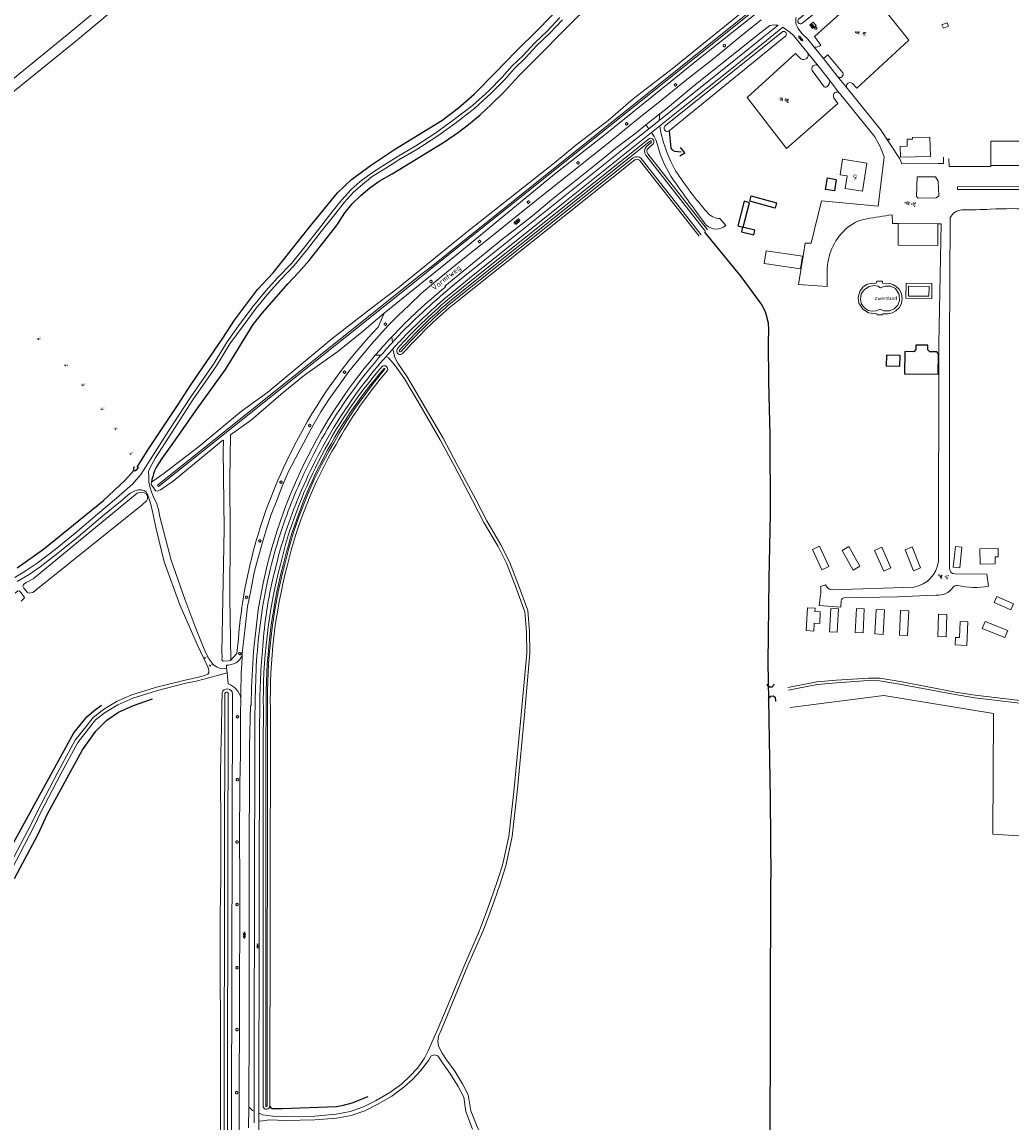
# Model space of a CAD drawing. Extents: x 168769 to 512904, y 516715 to 1559940.
# Tile 199 of 256: x 169646 to 170117, y 520884 to 521408. Entities that reach past the tile are written whole.
import ezdxf
from ezdxf.enums import TextEntityAlignment as Align

# ---------------------------------------------------------------- set-up
doc = ezdxf.new("R2010")
doc.units = 0
doc.header["$MEASUREMENT"] = 0
doc.layers.get('0').update_dxf_attribs({"linetype": 'CONTINUOUS'})
for name, color, linetype, lineweight in [('B01_HOOFDGEBOUW', 10, 'CONTINUOUS', 0), ('B02_bijgebouw', 12, 'CONTINUOUS', 0), ('B04_KUNSTWERK', 32, 'CONTINUOUS', 0), ('H01_HOOGTEPUNT', 7, 'CONTINUOUS', 18), ('H01_SYMBOOL', 7, 'CONTINUOUS', 18), ('Q19_overig_lijn_object', 7, 'CONTINUOUS', 0), ('Q21_LANTAARNPAAL', 7, 'CONTINUOUS', 18), ('Q28_rioolput', 7, 'CONTINUOUS', 18), ('Q92_BRANDKRAAN', 7, 'CONTINUOUS', 0), ('S01_symb_gesloten_verh', 7, 'CONTINUOUS', 0), ('T02_RASTER', 34, 'CONTINUOUS', 0), ('T09_INSTEEKSLOOT', 72, 'CONTINUOUS', 0), ('T51_CULTUURSCHEIDING', 3, 'CONTINUOUS', 0), ('V00_kant_verharding', 252, 'CONTINUOUS', 0), ('V06_kant_onverhard', 254, 'CONTINUOUS', 13), ('W00_KANT_WATER', 140, 'CONTINUOUS', 0), ('Z19_Overigetekst', 7, 'CONTINUOUS', 0)]:
    doc.layers.add(name, color=color, linetype=linetype, lineweight=lineweight)
for name, color, linetype in [('B14_dakrand_bijgebouw', 30, 'CONTINUOUS'), ('S13_symb_onverhard', 32, 'CONTINUOUS'), ('T07_SLOOT_GREPPEL', 140, 'CONTINUOUS'), ('Z02_Huisnummer', 253, 'CONTINUOUS'), ('Z06_STRAATNAAM', 7, 'CONTINUOUS')]:
    doc.layers.add(name, color=color, linetype=linetype)
doc.styles.add('ISOCP', font='isocp.shx', dxfattribs={"height": 1.8})
doc.styles.get("Standard").update_dxf_attribs({"font": 'ISOB.SHX'})

# ---------------------------------------------------------------- blocks, each defined once
blk = doc.blocks.new('Q21')
at = {"color": 0}
for points in [[(-1.500050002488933, 0), (-1.000033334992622, 0)], [(-1.060635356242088, 1.060735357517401), (-0.7070803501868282, 0.7071803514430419)], [(0, 1.500050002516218), (0, 1.000033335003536)], [(1.060735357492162, 1.060735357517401), (0.7071303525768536, 0.7071303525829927)], [(1.500049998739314, 0), (1.000033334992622, 0)], [(-1.060635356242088, -1.060635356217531), (-0.7071303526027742, -0.7071303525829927)], [(0, -1.500050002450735), (0, -1.000033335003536)], [(1.060735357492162, -1.060635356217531), (0.7071803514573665, -0.7070803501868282)]]:
    blk.add_lwpolyline(points, dxfattribs=at)
blk.add_circle((0, 0), 1.000033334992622, dxfattribs=at)
blk = doc.blocks.new('Q92')
at = {"color": 0}
blk.add_ellipse((0, 0), major_axis=(-0.9914977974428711, -3.305158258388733e-05), ratio=0.4999833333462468, start_param=1.570796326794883, end_param=7.853981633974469, dxfattribs=at)
blk = doc.blocks.new('S014')
at = {"color": 0}
for p, q in [((0, -0.7520000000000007), (4.200000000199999, 1.674000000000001)), ((0, 0.6459999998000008), (1.7760000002, 1.672000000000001)), ((5.066000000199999, -1.524000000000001), (0, 1.3979999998)), ((2.640000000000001, -1.524000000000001), (0, 0)), ((1.0840000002, -1.524000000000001), (6.1480000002, 1.3979999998)), ((6.149999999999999, -0.75), (1.9460000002, 1.672000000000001)), ((3.5060000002, -1.524000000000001), (6.149999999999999, 0)), ((6.1480000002, 0.6500000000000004), (4.3720000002, 1.674000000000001))]:
    blk.add_line(p, q, dxfattribs=at)
blk = doc.blocks.new('S012')
at = {"color": 0}
for p, q in [((1.184, 2.048), (0, 0)), ((1.1799999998, -2.048), (0, 0)), ((1.398, 0), (0.2119999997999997, -2.048)), ((1.398, 0), (0.2159999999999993, 2.048))]:
    blk.add_line(p, q, dxfattribs=at)
blk = doc.blocks.new('S016')
at = {"color": 0, "linetype": 'Continuous'}
for points in [[(0.007848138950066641, -0.3774000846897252), (2.649848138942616, 1.147599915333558)], [(2.648848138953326, -1.150400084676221), (0.007848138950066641, 0.3755999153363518)], [(1.092848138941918, -1.150400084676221), (5.074848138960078, 1.147599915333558)], [(5.074848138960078, -1.151400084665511), (1.094848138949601, 1.147599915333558)], [(6.157848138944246, -0.3794000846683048), (3.513848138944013, 1.147599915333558)], [(3.514848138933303, -1.151400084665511), (6.157848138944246, 0.3725999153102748)]]:
    blk.add_lwpolyline(points, dxfattribs=at)
blk = doc.blocks.new('S134')
at = {"color": 0}
for points in [[(1.897130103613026, 0.09489737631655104), (1.94113157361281, 0.06556306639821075)], [(2.553465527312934, 0.4429412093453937), (2.568132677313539, 0.3842725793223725)], [(6.009735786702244, 0.4176533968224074), (5.996402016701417, 0.4237869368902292), (5.918532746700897, 0.3947192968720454)], [(6.137740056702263, 0.9043362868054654), (6.095338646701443, 0.9475377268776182)], [(6.524654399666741, 0.04189051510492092), (6.508920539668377, 0.1136262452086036)], [(6.586602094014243, 1.432732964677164), (6.630603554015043, 1.403398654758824)], [(6.848163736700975, 0.875268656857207), (6.809229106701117, 0.8608681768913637)], [(7.056751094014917, 1.991418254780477), (7.101019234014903, 1.961817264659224)], [(7.242208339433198, 0.7015196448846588), (7.286476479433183, 0.6721853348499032)], [(7.262177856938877, 1.449311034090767), (7.276845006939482, 1.390642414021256)], [(7.320446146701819, -0.002093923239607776), (7.31191252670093, 0.0501744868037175)], [(7.429249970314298, 2.466335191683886), (7.473251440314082, 2.437000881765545)], [(7.894645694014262, 1.712208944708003), (7.909312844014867, 1.653273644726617)], [(7.982648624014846, 1.168190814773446), (7.953314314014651, 1.13885650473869)], [(8.023669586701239, 0.1941792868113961), (8.015402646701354, 0.2464476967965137)], [(8.085585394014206, 2.814379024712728), (8.100252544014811, 2.755710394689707)], [(8.41830876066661, 0.7844466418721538), (8.42870910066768, 0.8247146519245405)], [(8.657071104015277, 2.220759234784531), (8.609869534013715, 2.258360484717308)], [(8.713606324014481, 1.383664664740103), (8.666138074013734, 1.421532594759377)], [(8.813029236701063, 0.1899124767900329), (8.804762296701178, 0.2421808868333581)], [(8.945753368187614, 1.711226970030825), (8.898285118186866, 1.74882822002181)], [(9.199442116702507, 0.7891324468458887), (9.15197386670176, 0.8267336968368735)], [(9.26973501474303, 1.168858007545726), (9.222266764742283, 1.206459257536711)], [(9.696258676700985, 0.3203168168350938), (9.649057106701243, 0.3579180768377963)], [(0, -2.575938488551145), (0.07813594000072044, -2.546870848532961)], [(0.4776159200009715, -1.953784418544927), (0.4642821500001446, -1.947650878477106), (0.3864128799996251, -1.976718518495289)], [(0.605620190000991, -1.467101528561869), (0.5632187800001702, -1.423900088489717)], [(0.6933167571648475, -2.864941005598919), (0.7250511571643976, -2.830806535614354)], [(0.9925345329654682, -2.329547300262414), (0.976800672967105, -2.257811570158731)], [(1.05448222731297, -0.9387048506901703), (1.09848368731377, -0.9680391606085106)], [(1.316043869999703, -1.496169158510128), (1.277109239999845, -1.510569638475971)], [(1.524631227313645, -0.3800195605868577), (1.56889936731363, -0.4096205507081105)], [(1.710088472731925, -1.669918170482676), (1.754356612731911, -1.699252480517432)], [(1.730057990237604, -0.9221267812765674), (1.744725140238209, -0.9807954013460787)], [(1.788326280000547, -2.373531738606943), (1.779792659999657, -2.321263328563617)], [(1.889929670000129, -2.917209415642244), (1.881396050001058, -2.864941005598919)], [(2.362525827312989, -0.6592288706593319), (2.377192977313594, -0.7181641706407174)], [(2.450528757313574, -1.203247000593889), (2.421194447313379, -1.232581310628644)], [(2.491549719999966, -2.177258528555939), (2.483282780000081, -2.124990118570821)], [(2.577419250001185, -2.733277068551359), (2.529951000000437, -2.695409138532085)], [(2.886188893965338, -1.586991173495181), (2.896589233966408, -1.546723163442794)], [(2.979116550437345, -2.897001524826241), (3.016717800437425, -2.84979995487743)], [(3.124951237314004, -0.1506785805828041), (3.077749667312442, -0.113077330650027)], [(3.181486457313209, -0.9877731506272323), (3.134018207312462, -0.9499052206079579)], [(3.28090936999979, -2.181525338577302), (3.272642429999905, -2.129256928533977)], [(3.413633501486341, -0.6602108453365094), (3.366165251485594, -0.6226095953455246)], [(3.667322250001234, -1.582305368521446), (3.619854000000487, -1.544704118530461)], [(3.737615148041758, -1.202579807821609), (3.690146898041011, -1.164978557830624)], [(3.772925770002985, -2.874348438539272), (3.810793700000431, -2.826880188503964)], [(4.164138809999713, -2.051120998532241), (4.11693723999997, -2.013519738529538)], [(4.484682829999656, -2.730343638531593), (4.437214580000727, -2.692475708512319)], [(5.532119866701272, -0.2045006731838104), (5.610255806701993, -0.1754330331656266)], [(6.22543662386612, -0.4935031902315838), (6.25717102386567, -0.4593687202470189)], [(7.422049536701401, -0.5457716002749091), (7.41351591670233, -0.4935031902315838)], [(8.109539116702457, -0.3618392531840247), (8.06207086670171, -0.3239713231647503)], [(8.511236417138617, -0.5255637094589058), (8.548837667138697, -0.4783621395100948)], [(9.305045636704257, -0.5029106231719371), (9.342913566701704, -0.4554423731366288)], [(10.01680269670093, -0.3589058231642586), (9.969334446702, -0.3210378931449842)]]:
    blk.add_lwpolyline(points, dxfattribs=at)
blk = doc.blocks.new('Q28')
at = {"color": 0}
blk.add_lwpolyline([(1, 1), (1, -1), (-1, -1), (-1, 1)], close=True, dxfattribs=at)
blk = doc.blocks.new('HPUNT')
blk.add_circle((0, 0), 0.267)

msp = doc.modelspace()

# ---------------------------------------------------------------- linework, layer by layer
at = {"layer": 'B01_HOOFDGEBOUW'}
for points in [[(170078.388, 521343.814), (170078.32, 521348.982), (170078.19, 521348.9789999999), (170078.114, 521353.0889999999), (170069.79, 521352.935), (170069.804, 521352.162), (170067.302, 521352.1149999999), (170067.364, 521348.778), (170063.928, 521348.715), (170064.074, 521343.559), (170078.388, 521343.814)], [(170135.634, 521351.205), (170135.634, 521339.6049999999), (170107.114, 521339.6049999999), (170107.114, 521351.205), (170135.634, 521351.205)], [(170048.0359999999, 521340.754), (170045.962, 521327.309), (170037.718, 521328.582), (170038.638, 521334.5989999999), (170035.398, 521335.104), (170036.568, 521342.6149999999), (170048.0359999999, 521340.754)], [(170062.945, 521301.727), (170081.844, 521301.529), (170081.952, 521311.829), (170063.054, 521312.0269999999), (170062.945, 521301.727)], [(170025.4577805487, 521158.3138301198), (170029.9706395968, 521148.5569554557), (170026.6578402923, 521147.0246823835), (170022.1449812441, 521156.7815570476), (170025.4577805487, 521158.3138301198)], [(170041.6418587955, 521146.9101739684), (170036.3605987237, 521156.2734422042), (170039.5397549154, 521158.0666142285), (170044.8210149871, 521148.7033459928), (170041.6418587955, 521146.9101739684)], [(170056.1201124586, 521146.4613652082), (170051.8103081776, 521156.3096182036), (170055.1541336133, 521157.7729470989), (170059.4639378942, 521147.9246941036), (170056.1201124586, 521146.4613652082)], [(170070.3176162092, 521146.5989232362), (170066.2672593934, 521156.5566895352), (170069.6482684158, 521157.9319269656), (170073.6986252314, 521147.9741606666), (170070.3176162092, 521146.5989232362)], [(170089.2542356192, 521148.3444349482), (170090.2634258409, 521158.0923339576), (170093.3469449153, 521157.773100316), (170092.3377546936, 521148.0252013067), (170089.2542356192, 521148.3444349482)], [(170101.8634750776, 521156.8873542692), (170101.9922790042, 521149.7431489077), (170109.2710961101, 521149.8743797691), (170109.2107082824, 521153.2238354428), (170110.7104645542, 521153.2508747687), (170110.6396215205, 521157.1802362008), (170101.8610481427, 521157.0219660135)], [(170108.6911377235, 521131.5203358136), (170109.9598687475, 521134.3488197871), (170117.9434928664, 521130.7677241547), (170116.6747618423, 521127.9392401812), (170108.6911377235, 521131.5203358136)], [(170034.6004438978, 521128.4555099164), (170033.9823325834, 521117.3226559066), (170030.3379453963, 521117.5249972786), (170030.9560567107, 521128.6578512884), (170034.6004438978, 521128.4555099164)], [(170046.8405326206, 521128.4392714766), (170046.2608173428, 521116.9538925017), (170042.5655214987, 521117.140409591), (170043.1452367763, 521128.6257885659), (170046.8405326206, 521128.4392714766)], [(170056.4283272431, 521127.9553352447), (170055.8385299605, 521116.2702105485), (170051.9434883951, 521116.4668096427), (170052.5332856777, 521128.1519343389), (170056.4283272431, 521127.9553352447)], [(170068.0631937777, 521127.4227117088), (170067.5036518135, 521115.7360991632), (170063.6081142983, 521115.9226131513), (170064.1676562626, 521127.6092256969), (170068.0631937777, 521127.4227117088)], [(170086.1764226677, 521125.7700098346), (170085.9308325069, 521115.1728552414), (170081.9319062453, 521115.2655307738), (170082.1774964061, 521125.862685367), (170086.1764226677, 521125.7700098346)], [(170096.1804018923, 521122.2161261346), (170095.7396205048, 521111.0248030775), (170090.1939202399, 521111.2432259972), (170090.3355999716, 521114.8404369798), (170092.2341279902, 521114.7656615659), (170092.533229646, 521122.3597736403), (170096.1804018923, 521122.2161261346)], [(170104.3922768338, 521122.4750953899), (170103.0214027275, 521119.0384248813), (170113.8422706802, 521114.7220239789), (170115.2131447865, 521118.1586944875), (170104.3922768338, 521122.4750953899)]]:
    msp.add_lwpolyline(points, dxfattribs=at)
msp.add_lwpolyline([(170019.7590520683, 521128.9981516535), (170023.3999854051, 521128.808187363), (170023.3146333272, 521127.1603964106), (170025.9111524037, 521127.0259022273), (170025.6266454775, 521121.5332657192), (170023.030126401, 521121.6677599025), (170022.8335579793, 521117.8728474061), (170019.1884446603, 521118.0616565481)], close=True, dxfattribs=at)
at = {"layer": 'B02_bijgebouw'}
msp.add_lwpolyline([(169999.18, 521293.001), (170016.466, 521290.429), (170017.36, 521296.433), (170000.074, 521299.005), (169999.18, 521293.001)], dxfattribs=at)
at = {"layer": 'B04_KUNSTWERK'}
for points in [[(170023.928, 521406.216), (170022.598, 521407.938), (170020.907, 521406.647), (170022.237, 521404.925), (170023.928, 521406.216)], [(170083.880712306, 521406.573608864), (170086.383564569, 521407.617439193), (170087.053328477, 521406.011507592), (170084.550476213, 521404.967677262)], [(170021.528, 521406.549), (170022.354, 521405.508), (170022.87, 521405.945), (170022.044, 521406.986), (170021.528, 521406.549)], [(170084.550476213, 521404.967677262), (170083.880712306, 521406.573608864)]]:
    msp.add_lwpolyline(points, dxfattribs=at)
at = {"layer": 'B14_dakrand_bijgebouw'}
for points in [[(170033.5430978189, 521332.9617907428), (170032.6397257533, 521327.5010910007), (170028.442250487, 521328.1954858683), (170029.3456159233, 521333.6561456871), (170033.5430978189, 521332.9617907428)], [(169992.96257096, 521325.0840040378), (170005.1272639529, 521321.8249801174), (170004.4622488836, 521319.3444054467), (169992.2981488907, 521322.6054779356), (169992.96257096, 521325.0840040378)], [(169989.6684158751, 521322.5404562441), (169986.55549836, 521310.9230681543), (169989.1424739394, 521310.2298867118), (169992.2553615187, 521321.8472837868), (169989.6684158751, 521322.5404562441)], [(169994.7725896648, 521308.7478126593), (169988.900423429, 521310.2185779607), (169988.350924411, 521308.0246524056), (169994.2230900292, 521306.5538872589), (169994.7725896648, 521308.7478126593)], [(170063.9771741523, 521249.1614098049), (170057.484024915, 521249.3310961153), (170057.3486086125, 521244.1493094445), (170063.8417570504, 521243.979623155), (170063.9771741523, 521249.1614098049)]]:
    msp.add_lwpolyline(points, dxfattribs=at)
msp.add_lwpolyline([(170082.0818536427, 521240.2381463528), (170082.2317100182, 521249.9323729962), (170081.3512954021, 521250.8132226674), (170078.0197686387, 521250.8366727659), (170077.0897075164, 521251.7783396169), (170077.1305236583, 521254.0462597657), (170071.4029040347, 521254.0143698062), (170071.4272726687, 521251.9259101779), (170070.4325447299, 521250.8684835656), (170066.1558030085, 521250.9738076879), (170066.1008329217, 521240.4345591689)], close=True, dxfattribs=at)
at = {"layer": 'Q19_overig_lijn_object'}
for points in [[(170064.9, 521276.2), (170064.6, 521278.4), (170063.6, 521280.4999999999), (170062, 521282), (170060.5, 521283), (170059, 521283.4), (170055.6, 521283.6), (170055.6, 521284.5), (170052.8, 521284.5), (170052.6, 521283.5), (170050.2, 521283.4), (170048.3, 521283.1), (170046.1, 521281.7), (170044.7, 521279.6), (170043.9, 521276.7), (170044.3, 521273.9999999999), (170046.1, 521271.2), (170048.9, 521269.4), (170052.9, 521268.9), (170053, 521268.4), (170055.6, 521268.4), (170055.7, 521268.9999999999), (170058.2, 521268.9999999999), (170060.1, 521269.4), (170061.9, 521270.4), (170063.6, 521271.9999999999), (170064.6, 521273.9999999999), (170064.9, 521276.2)], [(170063.7, 521275.2999999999), (170062.8, 521273.0999999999), (170061.1, 521271.4), (170058.9, 521270.2999999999), (170056.2, 521270.4), (170054.5, 521271.2), (170052.6, 521270.2999999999), (170050.7, 521270.2), (170048.7, 521270.5999999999), (170046.9, 521271.7999999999), (170045.5, 521273.5999999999), (170045.1, 521275.7), (170045.4, 521278.4), (170047, 521280.6), (170049.2, 521282), (170051.5, 521282.4), (170053.4, 521282.1), (170054.6, 521281.4), (170056.7, 521282.2), (170059.3, 521282.1), (170061.7, 521280.9999999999), (170063.5, 521278.2), (170063.7, 521275.2999999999)], [(170079, 521283.4), (170079, 521276.2999999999), (170066.7, 521276.4), (170066.8, 521283.5), (170079, 521283.4)], [(170077.7, 521282), (170077.6, 521277.4), (170067.9, 521277.4), (170067.9, 521282.1), (170077.7, 521282)]]:
    msp.add_lwpolyline(points, dxfattribs=at)
at = {"layer": 'T02_RASTER'}
msp.add_lwpolyline([(170011.6, 521081.5000000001), (170056.2, 521087.1), (170108.4, 521078.6), (170108.1, 521021.1), (170140.1, 521019)], dxfattribs=at)
at = {"layer": 'T07_SLOOT_GREPPEL'}
for points in [[(169700.5, 521196), (169705.7, 521204.4000000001), (169720.1, 521225.8), (169725.7, 521234.6), (169741.3, 521257.3), (169746.8, 521265.9), (169757.9, 521280.5), (169765.3, 521288.5), (169782.4, 521310), (169795.9, 521326.5), (169802.6, 521333), (169812.2, 521339.9), (169823.5, 521347.5), (169845.7, 521361), (169853.6, 521367.1), (169861, 521373.6), (169871.1, 521383.7), (169881.1, 521394), (169891.5, 521404.4), (169912.8, 521426.5)], [(169711.6, 521199), (169718.8, 521208.9), (169728.6, 521222.9999999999), (169742.6, 521242.5), (169755.7, 521263.9), (169760.2, 521269.5), (169772.3, 521283.3), (169777.4, 521288.7), (169782.5, 521294.4), (169795.7, 521311.4), (169799.5, 521317), (169803, 521321.3), (169807.2, 521325.4000000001), (169811.3, 521329.0000000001), (169815.8, 521332.2000000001), (169822, 521335.7), (169846.9, 521350.9), (169853.5, 521355.5000000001), (169858.4, 521359.2), (169863.7, 521363.5), (169869.2, 521368.6), (169875.5, 521374.9), (169882.5, 521382.4), (169892.7, 521392.6), (169903.4, 521403.6), (169918.3, 521418.3)], [(169953.916, 521356.062), (169954.7, 521347.9), (169955.4, 521347), (169956.5, 521346.5), (169959.6, 521346.1)], [(169959, 521344.2), (169961.4, 521345.7), (169959.3, 521348.2)], [(169970.8116525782, 521307.8613231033), (169988, 521286.7), (169995.6, 521276.5), (169998, 521273), (169999.5, 521270.4), (170000, 521268.9)], [(170000, 521268.9), (170001.1, 521264.5999999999), (170001.2, 521261.2), (170001.1, 521255.8), (170001.3, 521236.4), (170001.9, 521211.1), (170002.1, 521173.9), (170001.4, 521142.6), (170000.9, 521102.9), (170001.3015143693, 521085.2000344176)], [(169643.4, 521148), (169655.9, 521156.9), (169684.4, 521180), (169694.8, 521189.7999999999), (169699, 521194.3)], [(169699, 521196.3), (169698.7, 521195.2), (169698.9, 521194.4000000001), (169699.7, 521194.3), (169700.4, 521194.7999999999), (169701.3, 521196)], [(170003.8, 521092.6), (170003.4, 521091.7000000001), (170002.8, 521091.2), (170001.8, 521091.1), (170000.7, 521091.9), (170000.7, 521092.6)], [(169632.5, 521000), (169639.7, 521013.5), (169670.3, 521069.4), (169676.7, 521077.1), (169680.7, 521080.5), (169683.6, 521082.5)], [(169642.1, 521000), (169653.4, 521021.2), (169657.6, 521030.5000000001), (169674.4, 521061.3), (169680.8, 521070.2000000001), (169686.1, 521075.4), (169691.6, 521079.2), (169698.8, 521082.4), (169707.8, 521085.6)], [(170001.3015143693, 521085.2000344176), (170001.7, 521086.4), (170002.3, 521086.9), (170003.5, 521086.9999999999), (170004.4, 521086.4), (170004.6, 521084.3)], [(170001.3015143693, 521085.2000344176), (170002.1, 521038), (170002.3, 521000.0000000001)], [(170002.1, 520867.7), (170002.3, 521000.0000000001)], [(169764.6, 520890.4), (169769.6, 520890.4), (169795.5, 520891.5), (169798.8, 520892.1), (169803, 520893.0999999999), (169810.6, 520896.2)], [(169764.6, 520890.4), (169763.7367089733, 520891.5446417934)]]:
    msp.add_lwpolyline(points, dxfattribs=at)
msp.add_lwpolyline([(169711.6, 521199, 0.1218683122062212), (169707.3, 521188.7)], format="xyb", dxfattribs=at)
at = {"layer": 'T09_INSTEEKSLOOT'}
for points in [[(169921.1673700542, 521608.245616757), (169920.9, 521607.8), (169910.9, 521599.8), (169894.1, 521585.8), (169887.2, 521580.3), (169826.8, 521531.4), (169783.2, 521495.8), (169730.4, 521453.9), (169687.3, 521418.7), (169668.1, 521402.6), (169625.5, 521368), (169595.5, 521344.8), (169565.7, 521319.7), (169540.8, 521299.9), (169516.3, 521279.6), (169484.1, 521253.8), (169462.5, 521236.3), (169445.6, 521223), (169427.6, 521208.3), (169388.5, 521176.9), (169357.1, 521151), (169347.593, 521143.61)], [(169342.528, 521134.2600000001), (169360.2, 521147.2), (169391.5, 521173.0000000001), (169448.7, 521219.1), (169465.6, 521232.5), (169487.1, 521250), (169519.5, 521275.7), (169543.9, 521295.9999999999), (169568.8, 521315.9), (169598.6, 521340.9), (169628.6, 521364.3), (169671.3, 521398.7999999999), (169690.4, 521414.7), (169733.7, 521449.9000000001), (169786.4, 521491.8), (169861, 521552.6), (169890.4, 521576.2999999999)], [(169709.2, 521184.6), (169708.3, 521186.2000000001), (169707.4, 521187.4), (169707.1, 521188.2), (169707.3, 521188.7), (169713.4, 521193.0000000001), (169729.6, 521205.5), (169750.2, 521222.6), (169762.7, 521231.7), (169793.3, 521257), (169811.7, 521271.4), (169824.9, 521281.3), (169857.8, 521308.1), (169899.3, 521340.7999999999), (169909.5, 521349.3), (169924.9, 521361.1), (169936.8, 521371.3), (169955.4, 521385.7), (169989.5, 521413.2), (170000, 521421.9)], [(169709.2, 521184.6), (169710, 521184.5), (169711.7, 521185.1), (169717.7, 521189.3), (169741.3, 521208.8), (169741.6, 521208.5), (169741.7, 521207.7), (169741.5, 521204.1), (169741.9, 521166.5000000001), (169740.9, 521107.6), (169741, 521105.4), (169740.9, 521104.1), (169741.4, 521103.6), (169744, 521103.7), (169745, 521103.9), (169745.1, 521104.3), (169744.7, 521133.4999999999), (169744.8, 521163.7), (169744.6, 521190.4), (169744.9, 521211.3), (169755, 521218.5), (169770, 521231.5), (169780.2, 521239.8), (169796.1, 521251.0000000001), (169807.6, 521260.2), (169818.2, 521269.3), (169853.2, 521297.6), (169899.3, 521335.4000000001), (169922.7, 521353.8), (169968.7, 521390.9), (170000, 521415.7)], [(169705.5, 521180.8), (169704.9, 521179.9), (169702.9, 521178.0000000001), (169650.8, 521136.3), (169649.1, 521135.9), (169648.3, 521136.2), (169646.5, 521138.3), (169646, 521139.2), (169646.4, 521140.1), (169647.6, 521141), (169651, 521142.8), (169700.5, 521183.5), (169701.5, 521183.9), (169702.7, 521184), (169703.9, 521183.7), (169704.9, 521183.0000000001), (169705.4, 521181.9), (169705.5, 521180.8)], [(169642.4, 521135.9), (169643.6, 521137), (169644.4, 521136.9), (169645.3, 521136), (169646.8, 521133.8), (169646.6, 521133.3), (169645.3, 521132.1)], [(169741.006, 521088.371), (169740.8, 521082.6)], [(169745.957, 521087.976), (169745.501, 520887.622)], [(169740.3, 521000), (169740.4, 521024.9), (169740.2, 521048.5), (169740.3, 521060), (169740.7, 521071.5), (169740.8, 521082.6)], [(169740, 520715.441), (169739.5, 520752.3), (169740, 520829.3), (169740.2, 520901.8), (169740, 520982.9), (169740.3, 521000)], [(169745.501, 520887.622), (169745.361, 520715.812)]]:
    msp.add_lwpolyline(points, dxfattribs=at)
for points in [[(170059.455, 521444.766), (170042.605, 521431.014), (170015.599, 521409.236, 0.8974200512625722), (170017.1683360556, 521407.2899310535), (170044.1743360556, 521429.0679310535), (170061.0357272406, 521442.8291723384)], [(169968.269, 521305.862), (169939.742408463, 521342.1509165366, 0.3078835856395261), (169937.5392698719, 521342.2654125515), (169850.7474714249, 521273.1279637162, 0.03577152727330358), (169827.1290147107, 521250.1894725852, -1.029321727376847), (169824.592, 521252.453, -0.03577152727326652), (169848.559, 521275.73), (169860.7054416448, 521285.5719985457), (169944.535, 521352.496, -0.6408048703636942), (169946.516, 521350), (169943.9095940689, 521347.7255608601, 0.3549888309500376), (169943.715438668, 521345.1771152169), (169972.2, 521308.953)], [(169819.7194984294, 521241.9381038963, 0.04861136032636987), (169795.2737275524, 521206.7646606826, 0.07602492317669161), (169771.9731396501, 521148.7883939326, 0.06965464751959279), (169763.9865473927, 521080.7387880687), (169763.7367089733, 520891.5446417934, -0.80377902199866), (169760.523, 520891.226), (169760.472, 521063.626), (169760.637, 521080.681, -0.06711722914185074), (169768.728, 521149.62, -0.06012282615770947), (169786.913, 521198.601, -0.06399035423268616), (169817.401, 521244.046, -0.7180681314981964), (169819.7194817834, 521241.9380843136)], [(169745.957, 521087.976, 0.8658692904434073), (169741.006, 521088.371)]]:
    msp.add_lwpolyline(points, format="xyb", dxfattribs=at)
msp.add_lwpolyline([(170009.512, 521401.344), (169953.916, 521356.062, -1.011692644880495), (169952.22, 521358.667), (170008.036, 521403.402, -0.6966856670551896)], format="xyb", close=True, dxfattribs=at)
at = {"layer": 'T51_CULTUURSCHEIDING'}
msp.add_lwpolyline([(169818.2, 521269.3), (169815.274, 521262.608, 0.07388018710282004), (169775.363, 521206.067, 0.100988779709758), (169748.716, 521114.186), (169748.053, 521107.223), (169745, 521103.9)], format="xyb", dxfattribs=at)
at = {"layer": 'V00_kant_verharding'}
for points in [[(170041.185, 521378.721), (170043.316, 521376.438), (170068.077, 521399.278), (170048.572, 521423.885), (170023.118, 521401.034), (170026.184, 521396.867)], [(169642.3, 521143.4), (169647.7, 521146.7000000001), (169652.9, 521150.2), (169661.4, 521156.7), (169670.9, 521164.5), (169682.8, 521174.4999999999), (169690.7, 521181.1), (169698.25, 521187.863), (169702.336, 521192.4129999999), (169707.8, 521201.1), (169715.6, 521213.4), (169725.8, 521229), (169736.9, 521245), (169743.4, 521255.6), (169749.6, 521264.2999999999), (169756, 521272.7), (169761.8, 521279.9), (169767.4, 521286.0999999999), (169774, 521292.9999999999), (169780.3, 521300.7999999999), (169786.9, 521309.0999999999), (169793.3, 521317.3), (169798, 521323.2999999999), (169802.5, 521328.2), (169806.8, 521331.9), (169811.6, 521335.7), (169817.6, 521339.4), (169824.3, 521343.7), (169833.2, 521349), (169842.7, 521355.1), (169851.7, 521361.6), (169860.2, 521368.2), (169868, 521375.2), (169874.3, 521381.5999999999), (169879, 521386.9), (169884.3, 521392), (169889.7, 521397.8), (169895.9, 521403.7999999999), (169901.8, 521410.0999999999)], [(169743.138102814, 521100.2309535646), (169742.3, 521100.1), (169739.7, 521100.2), (169738.3, 521100.8), (169736.7, 521101.9000000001), (169734.8, 521104.4), (169732.7, 521108.4999999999), (169728, 521120.3), (169723.2, 521133.0000000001), (169716.7, 521151.7), (169711.3, 521172.2), (169710.6, 521175.7999999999), (169709.7, 521178.9), (169708.3, 521181.6), (169707.4, 521184.2), (169706.5, 521186.7), (169706.1, 521188.9), (169706, 521191.5000000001), (169705.9, 521193.8), (169706.5, 521195.4), (169709.2, 521200.3), (169717, 521212.4000000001), (169727.1, 521228.0000000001), (169738.3, 521244.2), (169744.7, 521254.7), (169751, 521263.2999999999), (169757.2, 521271.5999999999), (169763.1, 521278.7999999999), (169768.6, 521284.9999999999), (169775.3, 521291.9999999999), (169781.6, 521299.7), (169788.2, 521308.0999999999), (169794.7, 521316.3), (169799.3, 521322.2000000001), (169803.6, 521326.9), (169807.9, 521330.5999999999), (169812.4, 521334.3), (169818.5, 521338.0000000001), (169825.1, 521342.3), (169834.2, 521347.6), (169843.7, 521353.7), (169852.8, 521360.3), (169861.3, 521366.9), (169869.2, 521374.0000000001), (169875.6, 521380.4999999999), (169880.1, 521385.7), (169885.5, 521390.8), (169890.8, 521396.5999999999), (169897.1, 521402.5999999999), (169903.1, 521408.9999999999)], [(169750.547673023, 521106.1071962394), (169750.6, 521107.1), (169751.9, 521119.5999999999), (169753.1, 521129.5), (169754.6, 521137.2), (169756.3, 521145.7), (169758, 521152.3), (169760.3, 521160.7), (169762.2, 521166.9999999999), (169764.3, 521173.4), (169767, 521180), (169769.6, 521186.8), (169772.5, 521193.5), (169775.8, 521199.9), (169779.6, 521207.0999999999), (169783.5, 521214.5), (169788, 521222.3), (169792.1, 521228.5999999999), (169796.7, 521234.9), (169801.4, 521241.4999999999), (169806.4, 521247.6), (169811, 521253.2), (169815.8, 521258.7), (169820.3, 521263.4999999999), (169824.9, 521268.1), (169830, 521273), (169835.8, 521278.5999999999), (169841.7, 521283.6), (169848, 521288.8), (169854.1, 521293.7), (169861, 521299.2), (169869.4, 521305.9), (169880.2, 521314.6), (169887.5, 521320.6), (169896.9, 521327.9999999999), (169906.9, 521335.9999999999), (169917.1, 521344.0999999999), (169927.2, 521352.0999999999), (169938.1, 521361.1), (169950.3, 521370.7), (169961.6, 521379.9000000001), (169975.4, 521390.7), (169988.1, 521401.2), (169997.8, 521408.9)], [(169996.128, 521401.796), (169965.7, 521377.5000000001)], [(169996.128, 521401.796), (170001.911, 521406.271)], [(170005.78, 521406.401), (169998.768, 521400.682)], [(170000.299, 521399.138), (170008.123, 521405.4069999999)], [(170054.524, 521356.738), (170038.706, 521376.451), (170034.15, 521382.02), (170027.374, 521390.484), (170023.024, 521395.988), (170019.97, 521399.7), (170017.089, 521402.518), (170015.389, 521404.879)], [(170000.299, 521399.138), (169982.996, 521385.197)], [(169986.534, 521390.941), (169998.768, 521400.682)], [(170013.991, 521400.613), (170020.083, 521393.017), (170024.879, 521387.02), (170030.323, 521380.312), (170034.176, 521375.105), (170034.9981641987, 521374.0931334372)], [(170016.663, 521390.341), (170014.077, 521392.862), (169991.094, 521371.983), (170009.866, 521347.69), (170034.317, 521369.161), (170032.384, 521371.895)], [(170036.653, 521383.806), (170029.498, 521392.262), (170027.374, 521390.484)], [(169986.534, 521390.941), (169960.933, 521370.411), (169949.2266610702, 521361.1035895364)], [(169982.996, 521385.197), (169959.071, 521366.084), (169949.5317830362, 521358.5084657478)], [(170022.041, 521384.79), (170027.761, 521377.131)], [(169949.4587917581, 521364.1908337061), (169952.1, 521366.3), (169965.7, 521377.5000000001)], [(170034.9981641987, 521374.0931334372), (170051.961, 521353.22)], [(169942.8170926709, 521358.8870308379), (169949.4587917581, 521364.1908337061)], [(169949.2266610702, 521361.1035895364), (169944.2335230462, 521357.1336732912)], [(169949.2266610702, 521361.1035895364), (169949.4587917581, 521364.1908337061)], [(169945.5183780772, 521355.3212348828), (169937.546, 521348.99), (169904.19, 521322.239), (169880.982, 521303.656), (169859.763, 521286.739), (169850.329, 521279.022)], [(169944.2335230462, 521357.1336732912), (169936.002, 521350.589), (169893.892, 521316.894), (169864.494, 521293.38), (169853.25, 521284.302)], [(169874.1, 521304.2), (169881.7, 521310), (169888.8, 521315.7), (169898, 521323.4), (169908.1, 521331.3), (169919.2, 521340.3), (169929.3, 521348.5), (169938.2, 521355.2), (169942.8170926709, 521358.8870308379)], [(169942.8170926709, 521358.8870308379), (169944.2335230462, 521357.1336732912)], [(169949.5317830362, 521358.5084657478), (169945.5183780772, 521355.3212348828)], [(170054.524, 521356.738), (170063.7350843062, 521342.8440803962), (170064.8268675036, 521340.34953569), (170081.994953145, 521340.5044725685), (170084.5927074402, 521340.5525440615), (170084.5384069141, 521343.486911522)], [(170087.1904617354, 521342.9563966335), (170087.2385791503, 521339.1583093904), (170107.114, 521339.1583093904)], [(170107.114, 521339.1583093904), (170107.114, 521339.6049999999)], [(170072.0070634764, 521334.2505344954), (170080.7607083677, 521334.1884862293), (170082.09549869, 521332.1410279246), (170082.3748632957, 521325.1300131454), (170081.1642518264, 521324.1373036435), (170072.5317607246, 521324.1084266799), (170071.7950254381, 521324.7956284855), (170072.0070634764, 521334.2505344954)], [(170091.3121673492, 521329.5040348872), (170091.3121673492, 521328.1583379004), (170133.1194133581, 521328.108554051), (170133.1211132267, 521329.5360616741), (170091.3121673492, 521329.5040348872)], [(170087.8500768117, 521314.6214520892), (170087.5091899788, 521255.0533504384)], [(170081.952, 521311.829), (170083.441064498, 521311.8024214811)], [(170083.441064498, 521311.8024214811), (170082.4246823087, 521254.8594955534)], [(169874.1, 521304.2), (169847.041, 521282.082), (169847.353, 521281.667)], [(169821.8816044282, 521258.0703159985), (169822.071, 521255.3169999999)], [(169874.2, 520999.9999999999), (169876.2, 521005.9999999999), (169879.1, 521020), (169881.7, 521042.8), (169885, 521078), (169887.6, 521107.3), (169887.4, 521117.5999999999), (169886.6, 521127.6), (169882.2, 521139.7999999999), (169877.8, 521150.9), (169873.7, 521158.9), (169867.1, 521170.3), (169861.6, 521180.9), (169853, 521197.1), (169846.3, 521209.8), (169836.1, 521227.0999999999), (169829.1, 521238.9), (169824.6, 521245.4), (169823.3, 521248.1), (169822.241, 521252.2290000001)], [(169813.9475201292, 521249.1999999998), (169816.63, 521249.2000000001)], [(169872.3999999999, 520999.9999999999), (169874.5, 521006.3), (169877.5, 521020.1), (169880.1, 521042.9), (169883.5, 521078.2), (169886.1, 521107.3), (169885.9, 521117.4999999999), (169885.1, 521127.1), (169880.8, 521139.2999999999), (169876.4, 521150.2), (169872.4, 521158.1), (169865.7, 521169.5999999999), (169860.2, 521180.1), (169851.6, 521196.4), (169844.9, 521209), (169834.8, 521226.2999999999), (169827.8, 521238), (169823.3, 521244.5), (169822.3, 521245.6), (169820.3, 521247.9999999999), (169819.061, 521248.652)], [(169643.4, 521141.5), (169649, 521144.8), (169654.3, 521148.4), (169662.8, 521155.0000000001), (169672.4, 521162.8), (169684.2, 521172.8), (169692.5, 521179.6), (169697.2, 521183.4999999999), (169699.4, 521184.7), (169701.2, 521185.0999999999), (169702.5, 521185.0999999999), (169704.034, 521184.6990000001), (169704.74, 521184.113), (169705.127, 521183.426), (169705.6, 521182.6), (169706.2, 521180.7), (169707.2, 521177.7), (169709.5, 521166.6), (169713.4, 521150.8), (169720.8, 521130.4), (169729.3, 521111.2), (169733.7, 521101.8), (169734.3, 521100.4), (169734.7, 521099.2), (169734.7, 521098.1), (169734.2, 521097.3), (169732.8, 521096.7), (169730.4, 521095.9999999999), (169723.4, 521094.4999999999), (169714.9, 521092.4), (169709.7, 521091.1), (169706.7, 521090.2), (169698, 521087.4999999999), (169690.6, 521084.3), (169684.5, 521080.4999999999), (169679.7, 521076.9), (169676, 521072.3), (169671, 521065.9000000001), (169662.7, 521050.6), (169652.8, 521031.7), (169649.9, 521025.6), (169640.1, 521007.1)], [(169750.3399999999, 521102.1669999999), (169750.547673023, 521106.1071962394)], [(169638.3999999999, 520999.9999999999), (169644.4, 521011.4), (169651.7, 521025.5), (169654.3, 521030.9), (169664.2, 521049.8), (169672.3, 521064.8), (169677.3, 521071.3), (169680.7, 521075.5999999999), (169685.3, 521079.1), (169691.3, 521082.7), (169698.5, 521085.9), (169707.2, 521088.5999999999), (169710.2, 521089.5000000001), (169723.684, 521092.9699999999), (169728.544, 521094.018), (169732.256, 521094.888), (169743.3422127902, 521097.9537934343)], [(169742.998, 521101.671), (169743.138102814, 521100.2309535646)], [(169743.3422127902, 521097.9537934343), (169743.138102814, 521100.2309535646)], [(169743.3422127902, 521097.9537934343), (169743.801, 521092.755)], [(169750.1179999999, 521097.9449999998), (169750.1, 521097.5999999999), (169749.9, 521088.4999999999), (169749.8528772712, 521085.9553726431)], [(169750.1179999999, 521097.9449999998), (169750.3399999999, 521102.1669999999)], [(169749.8528772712, 521085.9553726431), (169749.7, 521077.7), (169749.7, 521059.4999999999), (169749.4, 521045.0000000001), (169749.3, 521018.7), (169749.3999999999, 520999.9999999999)], [(169754.817, 521082.344), (169754.429, 521082.348), (169754, 521063)], [(169753.8, 520999.9999999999), (169753.9, 521019.6), (169754, 521042.9), (169754, 521063)], [(169748.337, 520507.821), (169748.3, 520556), (169748.5, 520613.5000000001), (169748.6, 520668.8), (169748.7, 520732), (169749, 520791.2), (169749, 520839.7000000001), (169749.1, 520892.9), (169749.3, 520940.9999999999), (169749.4, 520987.5999999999), (169749.3999999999, 520999.9999999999)], [(169753.6699999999, 520891.2139999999), (169753.7, 520895.3), (169753.8, 520926.6), (169753.8, 520956.7), (169753.8, 520982.4), (169753.8, 520999.9999999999)], [(169758.464, 520888.221), (169760.3, 520887.5), (169765.057, 520886.886), (169771.2, 520886.7), (169785.2, 520886.9), (169795.3, 520887.8), (169802, 520889.1), (169808.4, 520891.2999999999), (169814.1, 520894.1), (169820.8, 520898.0999999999), (169826.4, 520902.1), (169830.6, 520906.0000000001), (169834, 520909.7), (169837.4, 520914.4), (169839.2, 520917.9), (169843.9, 520928.8), (169849.4, 520941.9), (169856.4, 520958.8), (169863.5, 520975.3), (169866.4, 520982.9), (169868.9, 520989.8), (169871.8, 520998.1), (169872.3999999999, 520999.9999999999)], [(169874.2, 520999.9999999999), (169873.4, 520997.5), (169870.5, 520989.2), (169868, 520982.3), (169865.1, 520974.7), (169857.9, 520958.2), (169850.9, 520941.2999999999), (169845.4, 520928.0999999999), (169844.1, 520924.9), (169843.8, 520922.5), (169844.1, 520920.2000000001), (169845.8, 520916.9), (169847.9, 520913.5999999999), (169851.8, 520908.3), (169855.5, 520902.3), (169858.2, 520896.9999999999), (169859.4, 520889.4), (169862.6, 520881.5), (169866.5, 520873.9), (169874.5, 520864.8), (169880, 520855.2999999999), (169881.9, 520847.2000000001), (169887.7129999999, 520837.8999999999)], [(169758.452, 520884.3890000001), (169760.3, 520884.5999999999), (169763.541, 520885.032), (169771.2, 520884.7999999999), (169785.2, 520885), (169795.5, 520885.8), (169802.4, 520887.2), (169809, 520889.4), (169814.9, 520892.4), (169821.8, 520896.4), (169827.6, 520900.6), (169831.9, 520904.4999999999), (169835.5, 520908.4), (169839.3, 520913.2999999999), (169840.6, 520915.6), (169842.2, 520916.1), (169843.8, 520915.5), (169844.655, 520914.149), (169845.9, 520912.2), (169849.8, 520906.8), (169853.4, 520901), (169856.1, 520895.8), (169857, 520889.1), (169860.3, 520880.6)], [(169753.5979999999, 520881.298), (169753.6699999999, 520891.2139999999)], [(169753.6699999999, 520891.2139999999), (169755.4, 520889.6), (169756.204, 520889.217)], [(169756.204, 520889.217), (169756.197, 520883.7029999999)], [(169758.271, 520788.5030000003), (169758.315, 520816.5260000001), (169758.346, 520849.6550000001), (169758.447, 520882.495), (169758.452, 520884.3890000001)], [(169758.452, 520884.3890000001), (169758.464, 520888.221)]]:
    msp.add_lwpolyline(points, dxfattribs=at)
for points in [[(170015.389, 521404.879, -0.2055451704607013), (170014.359, 521410.299)], [(170001.911, 521406.271, -0.09615322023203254), (170005.78, 521406.401)], [(170008.123, 521405.4069999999, -0.06509184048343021), (170013.991, 521400.613)], [(170026.184, 521396.867, -0.2047490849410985), (170023.024, 521395.988)], [(170020.083, 521393.017, -0.6742202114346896), (170016.663, 521390.341)], [(170024.879, 521387.02, 0.8279543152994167), (170022.041, 521384.79)], [(170034.15, 521382.02, 0.8717628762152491), (170036.653, 521383.806)], [(170027.761, 521377.131, 0.2772978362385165), (170029.034, 521377.0119999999)], [(170029.034, 521377.0119999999, 0.3070021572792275), (170030.323, 521380.312)], [(170038.706, 521376.451, -0.8938740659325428), (170041.185, 521378.721)], [(170032.384, 521371.895, -0.8769595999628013), (170034.9981641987, 521374.0931334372)], [(169945.5183780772, 521355.3212348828, -0.1099108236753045), (169948.954, 521347.238, 0.08854170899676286), (169957.415, 521330.693, 0.008482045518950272), (169971.562, 521311.219, 0.3743696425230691), (169980.903, 521310.948), (169978.095, 521314.385, -0.2434279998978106), (169971.954, 521317.356, -0.03205407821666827), (169957.009, 521337.064, -0.07139044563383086), (169949.955, 521355.388), (169949.5317830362, 521358.5084657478)], [(170051.961, 521353.22, -0.04632128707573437), (170056.322615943, 521343.7477209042, -0.04632128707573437)], [(170056.322615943, 521343.7477209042), (170053.4374470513, 521320.1970549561), (170026.5673591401, 521322.7154650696), (170021.5468504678, 521302.5293199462), (170018.7791821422, 521302.5293199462), (170017.892120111, 521297.5293108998), (170015.6091803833, 521282.895898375), (170029.1248989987, 521282.0271957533), (170029.1406719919, 521289.2953088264, -0.2021770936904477), (170037.7362146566, 521309.0519814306, -0.1489972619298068), (170048.0672788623, 521314.2431737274, -0.008628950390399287), (170060.072091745, 521316.0889325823), (170060.2452388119, 521311.935984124), (170063.054, 521312.0269999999)], [(170087.8500768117, 521314.6214520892, -0.2992586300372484), (170093.5204447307, 521318.4245239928, 0.00908402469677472), (170106.8682723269, 521318.7903317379, -0.0213052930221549), (170127.5536370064, 521318.8516089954, 0.01551259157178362), (170176.12, 521318.433)], [(169847.353, 521281.667, 0.03617712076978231), (169821.8816044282, 521258.0703159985, 0.03617712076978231)], [(169853.25, 521284.302, 0.02539825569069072), (169826.753, 521260.323, 0.00557457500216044), (169822.071, 521255.3169999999)], [(169850.329, 521279.022, 0.0227034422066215), (169829.26, 521259.702, 0.009246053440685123), (169822.241, 521252.2290000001)], [(169816.63, 521249.2000000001, -0.006745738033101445), (169822.071, 521255.3169999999)], [(169821.8816044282, 521258.0703159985, 0.007105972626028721), (169817.292, 521253.014)], [(169817.292, 521253.014, 0.005273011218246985), (169813.9475201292, 521249.1999999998, 0.005273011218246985)], [(169819.061, 521248.652, -0.004303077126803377), (169822.241, 521252.2290000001)], [(170082.4246823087, 521254.8594955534), (170082.2760949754, 521151.1427032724, -0.3253931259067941), (170070.5189591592, 521138.7514466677), (170031.5792085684, 521137.4406243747, -0.2741797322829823), (170028.4602736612, 521139.8487354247), (170025.9756945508, 521139.1548814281, -0.07957541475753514), (170025.9704385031, 521134.884013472), (170025.3098402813, 521129.9674257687), (170035.6434757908, 521129.2090491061), (170035.8729761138, 521132.3362190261, -0.3267718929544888), (170037.2681806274, 521133.7163567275), (170062.825466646, 521134.1603680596), (170076.8284284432, 521134.8166667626), (170081.1732135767, 521134.9512346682, 0.2643579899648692), (170089.2103721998, 521138.6935134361, -0.1191383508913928), (170090.0201438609, 521139.3973188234, -0.1450132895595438), (170091.208691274, 521139.6262994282, 0.104207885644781), (170106.0612610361, 521139.2871183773), (170105.27158714, 521144.973979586), (170089.8727476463, 521145.0436124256, -0.383676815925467), (170087.4944617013, 521147.8086735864), (170087.5091899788, 521255.0533504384)], [(169756.204, 520889.217), (169756.211, 520893.698), (169756.297, 520927.959), (169756.404, 520987.016), (169756.457, 521013.513), (169756.564, 521043.736), (169756.631, 521073.9130000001, -0.01109335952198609), (169756.968, 521094.0140000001, -0.0359218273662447), (169760.84, 521132.656, -0.04051992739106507), (169771.027, 521171.083, -0.03558879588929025), (169784.675, 521202.32, -0.04697935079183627), (169808.075, 521238.8560000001, -0.01115977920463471), (169816.63, 521249.2000000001)], [(169758.464, 520888.221), (169758.544, 520913.403), (169758.594, 520951.5210000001), (169758.641, 520987.111), (169758.697, 521013.9010000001), (169758.815, 521041.967), (169758.829, 521070.027), (169758.914, 521081.937, -0.02161328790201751), (169760.484, 521112.659, -0.04483556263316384), (169766.215, 521146.94, -0.04488013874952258), (169777.879, 521182.5870000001, -0.02611694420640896), (169786.644, 521201.312, -0.04398172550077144), (169808.397, 521235.671, -0.01519038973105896), (169819.061, 521248.652)], [(169813.9475201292, 521249.1999999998, 0.06867904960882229), (169778.338, 521193.914)], [(169778.338, 521193.914, 0.07204055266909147), (169758.22, 521127.976)], [(169758.22, 521127.976, 0.03241098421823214), (169754.817, 521082.344)], [(169742.998, 521101.671, 0.3021061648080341), (169750.547673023, 521106.1071962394, 0.3021061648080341)], [(169749.8528772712, 521085.9553726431, 0.2610029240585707), (169743.801, 521092.755)]]:
    msp.add_lwpolyline(points, format="xyb", dxfattribs=at)
at = {"layer": 'V06_kant_onverhard'}
for points in [[(170010.4, 521091), (170024.3, 521093.7), (170033.6, 521094.4), (170048.9, 521095.5), (170054.3, 521095.4), (170064, 521093.9), (170090.3, 521088.7999999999), (170099.7, 521087.3), (170127.7, 521084), (170144, 521082.0999999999), (170150, 521082.7), (170156.5, 521084.8), (170162.9, 521087.4)], [(170010.7, 521089.7), (170024.4, 521092.4), (170033.6, 521093.2), (170048.9, 521094.3), (170054.1, 521094.2), (170063.7, 521092.6), (170090.1, 521087.6), (170099.5, 521086.1), (170127.6, 521082.7), (170144.1, 521080.9), (170150.4, 521081.5), (170157, 521083.7), (170163.3, 521086.3)]]:
    msp.add_lwpolyline(points, dxfattribs=at)
at = {"layer": 'W00_KANT_WATER'}
for points in [[(169840.594, 521291.343), (169999.189, 521418.332)], [(169999.786, 521417.731), (169840.999, 521290.815)], [(169710.6976820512, 521186.7048399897), (169710.1983466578, 521187.3298713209), (169836.169, 521287.964)], [(169836.574, 521287.267), (169710.6976820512, 521186.7048399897)], [(169836.169, 521287.964), (169840.594, 521291.343)], [(169840.999, 521290.815), (169836.574, 521287.267)], [(169741.685, 520715.293), (169742.292, 521088.082)], [(169743.875, 521088.485), (169743.301, 520715.302849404)]]:
    msp.add_lwpolyline(points, dxfattribs=at)
for points in [[(169969.2124067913, 521306.6036088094), (169940.6020773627, 521342.9990490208, 0.3303253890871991), (169936.844255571, 521343.2459679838), (169849.9873118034, 521274.05662506, 0.03581313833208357), (169826.218617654, 521250.9715729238, -1.054729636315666), (169825.4724640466, 521251.6373467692, -0.03578389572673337), (169849.3230072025, 521274.8045736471), (169861.4575234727, 521284.6369093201), (169945.013746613, 521351.3426979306, -0.4280648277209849), (169945.4982491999, 521350.7045296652), (169943.0825867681, 521348.5965398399, 0.3640837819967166), (169942.7524070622, 521344.4604634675), (169971.2567059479, 521308.2112477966)], [(169818.5181234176, 521242.5934834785, 0.04827904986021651), (169794.1121423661, 521207.4329196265, 0.07598505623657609), (169770.6724520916, 521149.1110435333, 0.0696213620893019), (169762.6465277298, 521080.7247827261), (169762.3968543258, 520891.6555971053, -0.5905912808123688), (169761.862910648, 520891.5282430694), (169761.8120019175, 521063.6197163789), (169761.9771117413, 521080.6860681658, -0.0671447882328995), (169770.0286299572, 521149.2974015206, -0.06014451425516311), (169788.1081193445, 521197.9948975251, -0.0636104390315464), (169818.191643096, 521242.9142317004, -0.4336873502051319), (169818.5181234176, 521242.5934834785, 0.04827904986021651)], [(169742.292, 521088.082, -0.6234588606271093), (169743.875, 521088.485)]]:
    msp.add_lwpolyline(points, format="xyb", dxfattribs=at)

# ---------------------------------------------------------------- block references
at = {"layer": 'H01_SYMBOOL', "color": 2, "xscale": 0.5, "yscale": 0.5, "zscale": 0.5}
for p in [(169653.459, 521256.879), (169666.411, 521244.271), (169674.61, 521234.953), (169683.639, 521223.489), (169690.122, 521214.024), (169697.388, 521202.151), (169732.866, 521105.001), (169735.283, 521101.316)]:
    msp.add_blockref('HPUNT', p, dxfattribs=at)
at = {"layer": 'Q21_LANTAARNPAAL', "xscale": 0.5, "yscale": 0.5}
for p in [(169980.212, 521396.67), (169956.931, 521378.032), (169933.654, 521359.446), (169910.512, 521340.876), (169886.894, 521322.131), (169863.59, 521303.401), (169840.497, 521284.374), (169818.745, 521264.028), (169799.3, 521241.167), (169782.719, 521215.785), (169769.059, 521188.801), (169758.936, 521160.79), (169752.667, 521133.97), (169749.448, 521107.138), (169748.319, 521077.047), (169748.26, 521047.08), (169748.065, 521017.392), (169748.101, 520987.648), (169748.074, 520957.52), (169748.055, 520928.031), (169747.899, 520898.011)]:
    msp.add_blockref('Q21', p, dxfattribs=at)
at = {"layer": 'Q28_rioolput', "xscale": 0.5, "yscale": 0.5}
msp.add_blockref('Q28', (170023.745, 521404.971), dxfattribs=at)
at = {"layer": 'Q92_BRANDKRAAN', "xscale": 0.5, "yscale": 0.5}
msp.add_blockref('Q92', (170058.477, 521352.028), dxfattribs=at)
at = {"layer": 'S01_symb_gesloten_verh'}
for name, p, xscale, yscale, rotation in [('S016', (170015.5798199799, 521401.2618715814), 0.4999999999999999, 0.4999999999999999, 309.771462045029), ('S014', (169880.35, 521311.8), 0.5, 0.5, 40.60430182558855), ('S016', (169751.583, 520971.487), 0.4999999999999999, 0.4999999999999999, 89.93315495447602), ('S012', (169758.193, 520967.849), 0.4999999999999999, 0.4999999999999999, 179.9140563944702)]:
    msp.add_blockref(name, p, dxfattribs=dict(at, xscale=xscale, yscale=yscale, rotation=rotation))
at = {"layer": 'S13_symb_onverhard', "xscale": 0.5, "yscale": 0.5, "rotation": 325.7299801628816}
for p in [(170043.3140022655, 521404.1419185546), (170006.6629328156, 521372.6336185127), (170066.9844640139, 521323.1075732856), (170082.6648222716, 521145.3676257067)]:
    msp.add_blockref('S134', p, dxfattribs=at)

# ---------------------------------------------------------------- texts
at = {"layer": 'H01_HOOGTEPUNT', "color": 2, "oblique": 14.99999999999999, "width": 0.7125}
for s, p in [('-1.92', (169653.459, 521256.879)), ('-1.56', (169666.411, 521244.271)), ('-1.64', (169674.61, 521234.953)), ('-1.63', (169683.639, 521223.489)), ('-1.54', (169690.122, 521214.024)), ('-1.47', (169697.388, 521202.151)), ('-1.19', (169732.866, 521105.001)), ('-1.10', (169735.283, 521101.316))]:
    msp.add_text(s, height=0.8, dxfattribs=at).set_placement(p, align=Align.CENTER)
at = {"layer": 'Z02_Huisnummer', "style": 'ISOCP'}
msp.add_text('9', height=2.5, dxfattribs=at).set_placement((170041.408, 521332.8))
at = {"layer": 'Z06_STRAATNAAM', "style": 'ISOCP'}
msp.add_text('Vormtweg', height=2.5, rotation=39.03085529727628, dxfattribs=at).set_placement((169842.011, 521279.8775980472))
at = {"layer": 'Z19_Overigetekst', "style": 'ISOCP'}
msp.add_text('zwembad', height=1.8, dxfattribs=at).set_placement((170051.7559341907, 521275.4971954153))

doc.saveas('drawing.dxf')
